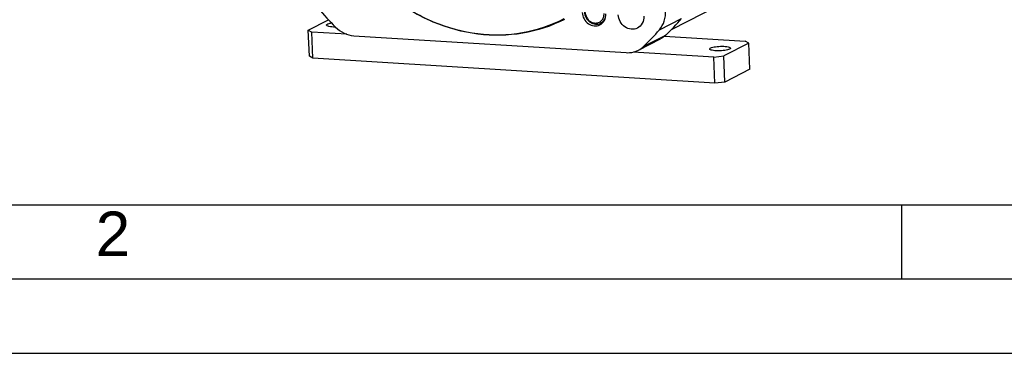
# Model space of a CAD drawing. Header units: millimetres. Extents: x 0 to 420, y 0 to 297.
# Tile 3 of 70: x 158 to 224, y 0 to 22. Entities that reach past the tile are written whole.
import ezdxf

# ---------------------------------------------------------------- set-up
doc = ezdxf.new("R2010")
doc.units = ezdxf.units.MM
doc.header["$LTSCALE"] = 23.1
doc.layers.get('0').update_dxf_attribs({"linetype": 'CONTINUOUS'})
doc.layers.add('COMPONENTS', color=7, linetype='CONTINUOUS')
doc.styles.add('TEXTSTYLE_2', font='arial.ttf')

msp = doc.modelspace()

# ---------------------------------------------------------------- linework, layer by layer
at = {"color": 7, "linetype": 'CONTINUOUS'}
for p, q in [((197.40759, 22.31137), (197.21519, 22.21323)), ((25, 10), (410, 10))]:
    msp.add_line(p, q, dxfattribs=at)
at = {"color": 2, "linetype": 'CONTINUOUS'}
for p, q in [((217.5, 5), (217.5, 10)), ((20, 5), (415, 5)), ((0, 0), (232.75, 0))]:
    msp.add_line(p, q, dxfattribs=at)
at = {"color": 7, "linetype": 'CONTINUOUS'}
for points, knots in [([(196.12698, 22.9709), (196.13259, 22.83654), (196.19096, 22.63298), (196.34702, 22.41158), (196.49753, 22.27689), (196.67141, 22.18413), (196.85784, 22.13945), (197.04456, 22.14641), (197.16157, 22.18587), (197.21519, 22.21323)], [0, 0, 0, 0, 0.25909906, 0.39006825, 0.51897657, 0.64446835, 0.76599489, 0.88402459, 1, 1, 1, 1]), ([(196.17541, 22.94376), (196.17917, 22.8536), (196.22037, 22.67264), (196.36795, 22.44074), (196.58183, 22.2759), (196.83304, 22.20425), (197.08453, 22.24096), (197.29331, 22.38336), (197.42397, 22.60508), (197.44723, 22.77807), (197.44361, 22.86495)], [0, 0, 0, 0, 0.13161228, 0.2642182, 0.39351404, 0.5169194, 0.63520163, 0.75236883, 0.87317887, 1, 1, 1, 1]), ([(197.21519, 22.21323), (197.29033, 22.25156), (197.42816, 22.36243), (197.51145, 22.51762), (197.53862, 22.60038)], [0, 0, 0, 0, 0.4919824, 1, 1, 1, 1])]:
    msp.add_open_spline(points, degree=3, knots=knots, dxfattribs=at)
at = {"layer": 'COMPONENTS', "color": 7, "linetype": 'CONTINUOUS'}
for p, q in [((215.24918, 28.54803), (201.97412, 21.7763)), ((177.51552, 21.74857), (178.87407, 22.44157)), ((201.17918, 21.77415), (202.65486, 22.52691)), ((177.51552, 21.74857), (177.75764, 21.61288)), ((177.5888, 19.99361), (177.51552, 21.74857)), ((177.83091, 19.85793), (177.75764, 21.61288)), ((180.11621, 21.46632), (177.75764, 21.61288)), ((180.58602, 21.37063), (198.93449, 20.23044)), ((200.12859, 20.65856), (201.60427, 21.41131)), ((201.52625, 21.34225), (206.95088, 21.00516)), ((199.76188, 20.39879), (201.23756, 21.15155)), ((207.193, 20.86948), (205.50651, 20.00918)), ((207.193, 20.86948), (206.95088, 21.00516)), ((207.26627, 19.11452), (207.193, 20.86948)), ((177.83091, 19.85793), (177.5888, 19.99361)), ((204.84277, 19.92979), (199.39874, 20.26809)), ((204.84277, 19.92979), (205.50651, 20.00918)), ((204.91604, 18.17484), (204.84277, 19.92979)), ((205.57978, 18.25423), (205.50651, 20.00918)), ((204.91604, 18.17484), (177.83091, 19.85793)), ((207.26627, 19.11452), (205.57978, 18.25423)), ((205.57978, 18.25423), (204.91604, 18.17484))]:
    msp.add_line(p, q, dxfattribs=at)
for centre, radius, start, end in [((192.6334, 35.29597), 18.83013, 219.9607835, 225.1348284), ((179.32079, 25.01667), 3.06112, 270.0757878, 270.4314916), ((197.31269, 22.98389), 0.71897, 270.4126755, 274.7824611), ((192.09399, 31.4199), 13.80642, 313.5376056, 319.9003), ((190.61831, 30.66714), 13.80642, 313.5376056, 319.9003)]:
    msp.add_arc(centre, radius, start, end, dxfattribs=at)
for points, knots in [([(194.77645, 22.47071), (193.89719, 22.02214), (191.9691, 21.38741), (188.89587, 21.3387), (185.85236, 22.17426), (184.01064, 23.26163), (183.15975, 23.91596)], [0, 0, 0, 0, 0.24046507, 0.48558582, 0.73850728, 1, 1, 1, 1]), ([(183.16555, 23.92344), (184.01524, 23.27273), (185.854, 22.19268), (188.89106, 21.36861), (191.95518, 21.42871), (193.8749, 22.07032), (194.74949, 22.52187)], [0, 0, 0, 0, 0.26150005, 0.51439891, 0.75950404, 1, 1, 1, 1]), ([(195.97472, 22.9321), (195.98086, 22.78513), (196.06472, 22.49113), (196.36014, 22.15568), (196.76402, 21.99382), (197.048, 22.04373), (197.16514, 22.1035)], [0, 0, 0, 0, 0.2606967, 0.52044064, 0.7669506, 1, 1, 1, 1]), ([(197.16514, 22.1035), (197.28967, 22.16705), (197.50761, 22.38629), (197.56617, 22.6851), (197.55997, 22.8336)], [0, 0, 0, 0, 0.48471872, 1, 1, 1, 1]), ([(199.69464, 21.88583), (199.56746, 21.82093), (199.25915, 21.76674), (198.82064, 21.94247), (198.49991, 22.30668), (198.40885, 22.62587), (198.40219, 22.78545)], [0, 0, 0, 0, 0.2330494, 0.47955936, 0.7393033, 1, 1, 1, 1]), ([(200.12332, 22.6785), (200.13005, 22.51727), (200.06647, 22.19285), (199.82984, 21.95482), (199.69464, 21.88583)], [0, 0, 0, 0, 0.51528128, 1, 1, 1, 1]), ([(201.17918, 21.77415), (201.32265, 21.94446), (201.54547, 22.35715), (201.60223, 22.82004), (201.5925, 23.05292)], [0, 0, 0, 0, 0.48858253, 1, 1, 1, 1]), ([(178.74641, 22.08192), (178.74616, 22.08776), (178.75469, 22.12073), (178.78783, 22.1384), (178.8117, 22.15057)], [0, 0, 0, 0, 0.178992, 1, 1, 1, 1]), ([(179.32483, 21.95554), (179.24911, 21.95545), (179.11153, 21.95933), (178.92906, 21.98538), (178.81074, 22.01317), (178.74736, 22.05971), (178.74641, 22.08192)], [0, 0, 0, 0, 0.37247577, 0.67976549, 0.89064529, 1, 1, 1, 1]), ([(178.8117, 22.15057), (178.82767, 22.15871), (178.91319, 22.19432), (179.00433, 22.21387), (179.0777, 22.22673)], [0, 0, 0, 0, 0.19400282, 1, 1, 1, 1]), ([(179.34986, 21.94976), (179.51742, 21.78305), (179.90145, 21.50763), (180.36034, 21.38465), (180.58602, 21.37063)], [0, 0, 0, 0, 0.51108858, 1, 1, 1, 1]), ([(204.62863, 20.54628), (204.67066, 20.56772), (204.77816, 20.6014), (205.03878, 20.65039), (205.38727, 20.67257), (205.72068, 20.64771), (205.90197, 20.60284), (205.9612, 20.55748), (205.96212, 20.53612)], [0, 0, 0, 0, 0.10274371, 0.24311043, 0.57710071, 0.86463354, 0.95343179, 1, 1, 1, 1]), ([(198.93449, 20.23044), (199.00644, 20.22596), (199.29007, 20.2261), (199.57376, 20.30283), (199.76197, 20.39884)], [0, 0, 0, 0, 0.25440117, 1, 1, 1, 1]), ([(204.56334, 20.47764), (204.56309, 20.48347), (204.57162, 20.51645), (204.60476, 20.53411), (204.62863, 20.54628)], [0, 0, 0, 0, 0.178992, 1, 1, 1, 1]), ([(205.89683, 20.46748), (205.8548, 20.44604), (205.74729, 20.41235), (205.48667, 20.36336), (205.13819, 20.34119), (204.80477, 20.36605), (204.62348, 20.41092), (204.56425, 20.45627), (204.56334, 20.47764)], [0, 0, 0, 0, 0.10274371, 0.24311043, 0.57710071, 0.86463354, 0.95343179, 1, 1, 1, 1]), ([(205.96212, 20.53612), (205.96237, 20.53028), (205.95384, 20.49731), (205.92069, 20.47965), (205.89683, 20.46748)], [0, 0, 0, 0, 0.178992, 1, 1, 1, 1])]:
    msp.add_open_spline(points, degree=3, knots=knots, dxfattribs=at)
for points in [[(201.60427, 21.41131), (201.49568, 21.30818), (201.37106, 21.21965), (201.23765, 21.15159)], [(199.76197, 20.39884), (199.89538, 20.4669), (200.02, 20.55542), (200.12859, 20.65856)]]:
    msp.add_open_spline(points, degree=3, dxfattribs=at)

# ---------------------------------------------------------------- texts
at = {"color": 2, "linetype": 'CONTINUOUS', "insert": (163.19369, 9.53753), "char_height": 3, "width": 2.330855, "attachment_point": 1, "line_spacing_factor": 0.9, "style": 'TEXTSTYLE_2'}
msp.add_mtext('2', dxfattribs=at)

doc.saveas('drawing.dxf')
